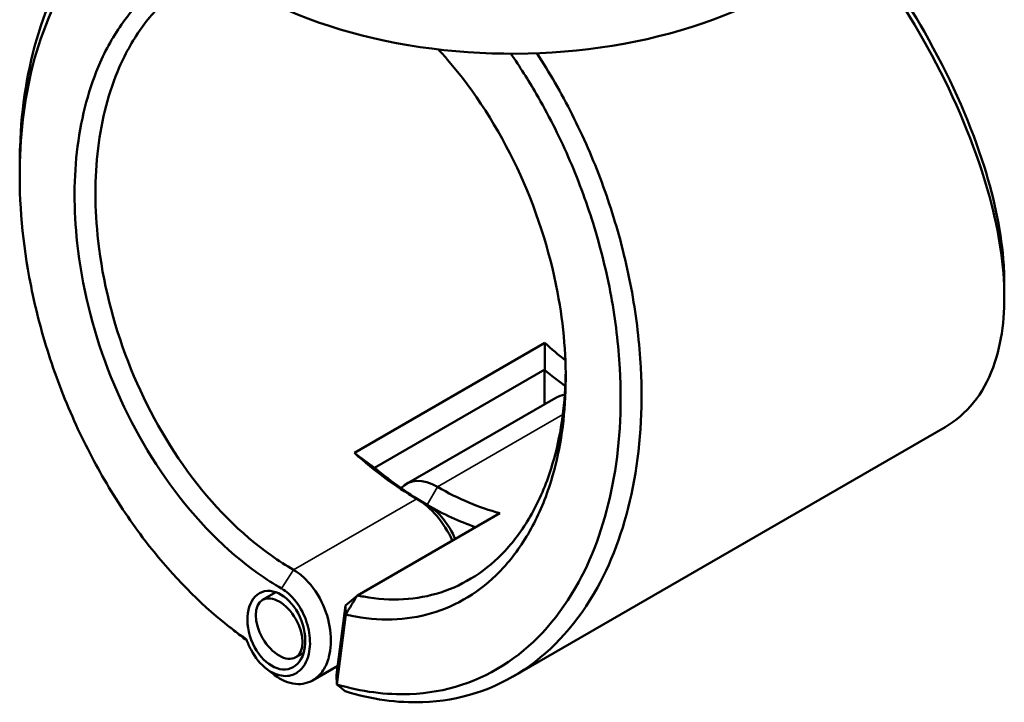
# Model space of a CAD drawing. Header units: millimetres. Extents: x 0 to 926, y 0 to 961.
# Tile 13 of 16: x 661 to 796, y 718 to 812. Entities that reach past the tile are written whole.
import ezdxf

# ---------------------------------------------------------------- set-up
doc = ezdxf.new("R2010")
doc.units = ezdxf.units.MM
doc.layers.add('Visible (ANSI)', color=7, linetype='Continuous', lineweight=50)
doc.layers.add('Visible Narrow (ANSI)', color=7, linetype='Continuous', lineweight=35)

msp = doc.modelspace()

# ---------------------------------------------------------------- linework, layer by layer
at = {"layer": 'Visible (ANSI)'}
for p, q in [((732.586, 767.701), (706.494, 752.637)), ((709.243, 750.605), (732.577, 764.077)), ((732.542, 759.31), (732.542, 764.016)), ((734.085, 760.201), (713.65, 748.402)), ((787.424, 756.18), (728.25, 722.015)), ((706.897, 733.13), (726.417, 744.4)), ((695.731, 733.554), (693.913, 732.504)), ((705.263, 731.732), (706.897, 733.13)), ((705.263, 731.732), (704.052, 722.225)), ((705.297, 730.496), (705.263, 731.732)), ((704.079, 720.936), (705.297, 730.496)), ((699.55, 725.274), (698.453, 724.64)), ((704.209, 723.461), (700.774, 721.477)), ((704.052, 722.225), (704.079, 720.936))]:
    msp.add_line(p, q, dxfattribs=at)
for centre, major_axis, start_param, end_param in [((728.087, 836.778), (51, 0), 3.0796893, 6.236566), ((741.133, 798.158), (-22.5, 38.971), 2.0842331, 2.1751353), ((739.719, 797.342), (23.5, -40.703), 5.2801148, 5.3671546), ((738.305, 752.892), (-4.22, 7.309), 6.0220012, 6.2831853), ((715.041, 783.094), (22.5, -38.971), 5.2258258, 5.4977871), ((716.455, 783.91), (-23.5, 40.703), 2.1385222, 2.3561945), ((717.87, 741.093), (-4.22, 7.309), 5.4977871, 6.4769284), ((717.87, 784.727), (-22.5, 38.971), 2.3561945, 2.6281558), ((715.041, 739.46), (4.22, -7.309), 1.4029495, 2.3561945), ((716.455, 740.277), (-3.22, 5.577), 4.4916592, 5.4977871), ((716.455, 783.91), (23.5, -40.703), 5.4977871, 5.6986981)]:
    msp.add_ellipse(centre, major_axis=major_axis, ratio=0.5773503, start_param=start_param, end_param=end_param, dxfattribs=at)
for centre, major_axis, ratio in [((695.801, 728.352), (1.972, -5.222), 0.6591126), ((696.183, 728.572), (2.27, -3.932), 0.5773503)]:
    msp.add_ellipse(centre, major_axis=major_axis, ratio=ratio, dxfattribs=at)
for points, knots in [([(678.242, 830.549), (675.531, 828.99), (673.052, 826.929), (667.558, 820.591), (664.947, 815.72), (661.728, 805.373), (660.873, 800.105), (660.677, 794.559), (660.647, 793.715), (660.632, 792.864), (660.633, 792.008)], [0.7804091, 0.7804091, 0.7804091, 0.7804091, 1.0154019, 1.0154019, 1.37379006, 1.37379006, 1.67746339, 1.67746339, 1.67746339, 1.72367387, 1.72367387, 1.72367387, 1.72367387]), ([(691.711, 727.069), (690.548, 727.883), (689.398, 728.759), (684.553, 732.753), (681.028, 736.443), (675.953, 743.066), (674.186, 745.685), (670.931, 751.178), (669.442, 754.053), (666.695, 760.174), (665.46, 763.433), (663.392, 770.043), (662.56, 773.396), (660.899, 782.397), (660.474, 788.032), (660.685, 793.39), (660.897, 798.748), (661.746, 803.827), (664.902, 813.789), (667.446, 818.466), (673.11, 824.92), (675.945, 827.123), (679.06, 828.668)], [-3.05148, -3.05148, -3.05148, -3.05148, -2.964022, -2.964022, -2.6775194, -2.6775194, -2.5089885, -2.5089885, -2.3404576, -2.3404576, -2.1607971, -2.1607971, -1.9811367, -1.9811367, -1.6774634, -1.6774634, -1.6774634, -1.3737901, -1.3737901, -1.0154019, -1.0154019, -0.7429813, -0.7429813, -0.7429813, -0.7429813]), ([(774.32, 824.348), (778.046, 819.584), (781.441, 814.525), (787.795, 803.326), (790.554, 797.164), (794.069, 786.332), (795.067, 781.58), (795.409, 777.26), (795.75, 772.94), (795.434, 769.054), (793.912, 763.836), (793.124, 762.108), (791.129, 759.13), (789.922, 757.879), (788.17, 756.634), (787.803, 756.398), (787.424, 756.18)], [-2.462032, -2.462032, -2.462032, -2.462032, -2.1597208, -2.1597208, -1.8014476, -1.8014476, -1.4977294, -1.4977294, -1.4977294, -1.1940112, -1.1940112, -1.0143978, -1.0143978, -0.8347845, -0.8347845, -0.7891624, -0.7891624, -0.7891624, -0.7891624]), ([(795.542, 775.825), (795.542, 776.926), (795.494, 778.064), (795.396, 779.233), (795.044, 783.427), (794.056, 788.033), (790.616, 798.51), (787.93, 804.459), (781.732, 815.318), (778.397, 820.252), (774.743, 824.886)], [1.4130481, 1.4130481, 1.4130481, 1.4130481, 1.4977294, 1.4977294, 1.4977294, 1.8014476, 1.8014476, 2.1597208, 2.1597208, 2.4662781, 2.4662781, 2.4662781, 2.4662781]), ([(686.08, 820.081), (683.675, 819.313), (681.425, 818.108), (677.801, 815.232), (676.342, 813.716), (673.748, 810.241), (672.614, 808.282), (670.148, 802.719), (669.1, 798.827), (668.567, 794.637), (668.033, 790.447), (668.014, 785.961), (669.133, 775.634), (670.571, 769.741), (674.896, 758.455), (677.793, 753.071), (684.788, 743.419), (688.936, 739.224), (694.377, 735.361), (695.447, 734.672), (696.527, 734.049)], [-2.4983333, -2.4983333, -2.4983333, -2.4983333, -2.2558929, -2.2558929, -2.0652236, -2.0652236, -1.8745543, -1.8745543, -1.5707963, -1.5707963, -1.5707963, -1.2670383, -1.2670383, -0.8856997, -0.8856997, -0.5009853, -0.5009853, -0.0973674, -0.0973674, 0, 0, 0, 0]), ([(698.163, 736.607), (697.137, 737.199), (696.12, 737.853), (690.949, 741.52), (687.005, 745.496), (680.337, 754.659), (677.565, 759.775), (673.407, 770.526), (672.01, 776.151), (670.894, 786.038), (670.889, 790.342), (671.378, 794.37), (671.867, 798.399), (672.85, 802.15), (675.185, 807.524), (676.262, 809.419), (678.733, 812.786), (680.126, 814.257), (683.476, 816.959), (685.49, 818.085), (687.642, 818.841)], [0, 0, 0, 0, 0.0973674, 0.0973674, 0.5009853, 0.5009853, 0.8856997, 0.8856997, 1.2670383, 1.2670383, 1.5707963, 1.5707963, 1.5707963, 1.8745543, 1.8745543, 2.0652236, 2.0652236, 2.2558929, 2.2558929, 2.4836819, 2.4836819, 2.4836819, 2.4836819]), ([(727.921, 807.334), (729.145, 805.569), (730.311, 803.733), (733.015, 799.077), (734.479, 796.192), (737.085, 790.251), (738.228, 787.197), (740.222, 780.805), (741.05, 777.462), (742.279, 770.79), (742.679, 767.461), (743.164, 758.65), (742.832, 753.283), (741.879, 748.335), (740.926, 743.388), (739.352, 738.862), (734.716, 730.352), (731.435, 726.623), (723.594, 721.295), (718.991, 719.791), (710.85, 719.476), (707.476, 719.925), (704.079, 720.936)], [-2.6116042, -2.6116042, -2.6116042, -2.6116042, -2.4961719, -2.4961719, -2.3279463, -2.3279463, -2.1597208, -2.1597208, -1.9805842, -1.9805842, -1.8014476, -1.8014476, -1.4977294, -1.4977294, -1.4977294, -1.1940112, -1.1940112, -0.8347845, -0.8347845, -0.4610233, -0.4610233, -0.2129992, -0.2129992, -0.2129992, -0.2129992]), ([(705.242, 719.981), (708.839, 718.873), (712.415, 718.372), (720.902, 718.674), (725.655, 720.2), (733.767, 725.644), (737.171, 729.463), (741.998, 738.203), (743.646, 742.858), (744.654, 747.957), (745.661, 753.055), (746.027, 758.595), (745.559, 767.706), (745.157, 771.151), (743.907, 778.063), (743.059, 781.53), (741.008, 788.163), (739.83, 791.336), (737.137, 797.51), (735.622, 800.512), (733.169, 804.754), (732.344, 806.093), (731.489, 807.399)], [0.2061334, 0.2061334, 0.2061334, 0.2061334, 0.4610233, 0.4610233, 0.8347845, 0.8347845, 1.1940112, 1.1940112, 1.4977294, 1.4977294, 1.4977294, 1.8014476, 1.8014476, 1.9805842, 1.9805842, 2.1597208, 2.1597208, 2.3279463, 2.3279463, 2.4961719, 2.4961719, 2.576298, 2.576298, 2.576298, 2.576298]), ([(705.297, 730.496), (705.753, 730.39), (706.208, 730.295), (710.518, 729.52), (714.274, 729.746), (721.169, 732.017), (724.301, 734.078), (728.339, 738.489), (729.609, 740.278), (731.799, 744.258), (732.718, 746.45), (734.602, 752.549), (735.27, 756.704), (735.418, 761.083), (735.567, 765.461), (735.196, 770.06), (733.226, 780.468), (731.332, 786.281), (726.2, 797.161), (722.951, 802.217), (718.852, 806.982), (718.433, 807.453), (718.01, 807.914)], [-2.8802454, -2.8802454, -2.8802454, -2.8802454, -2.8394011, -2.8394011, -2.4921111, -2.4921111, -2.1418878, -2.1418878, -1.9511775, -1.9511775, -1.7604673, -1.7604673, -1.4570397, -1.4570397, -1.4570397, -1.1536121, -1.1536121, -0.7724267, -0.7724267, -0.3881385, -0.3881385, -0.3450386, -0.3450386, -0.3450386, -0.3450386]), ([(735.446, 763.675), (735.44, 763.194), (735.428, 762.715), (735.409, 762.238), (735.245, 758.049), (734.582, 754.081), (732.743, 748.272), (731.851, 746.188), (729.733, 742.408), (728.509, 740.713), (724.627, 736.541), (721.627, 734.601), (715.042, 732.478), (711.464, 732.28), (707.497, 733.004), (707.197, 733.064), (706.897, 733.13)], [1.4225451, 1.4225451, 1.4225451, 1.4225451, 1.4570397, 1.4570397, 1.4570397, 1.7604673, 1.7604673, 1.9511775, 1.9511775, 2.1418878, 2.1418878, 2.4921111, 2.4921111, 2.8394011, 2.8394011, 2.8677245, 2.8677245, 2.8677245, 2.8677245]), ([(695.349, 722.358), (695.411, 722.309), (695.473, 722.261), (696.469, 721.515), (697.468, 721.093), (699.35, 720.9), (700.233, 721.108), (701.449, 721.917), (701.864, 722.34), (702.206, 722.861), (702.548, 723.381), (702.817, 723.998), (703.29, 725.789), (703.354, 727.079), (702.997, 729.699), (702.593, 731.024), (701.341, 733.579), (700.452, 734.781), (699.036, 736.037), (698.603, 736.352), (698.163, 736.607)], [-3.3042487, -3.3042487, -3.3042487, -3.3042487, -3.270659, -3.270659, -2.7691427, -2.7691427, -2.2850436, -2.2850436, -1.9824816, -1.9824816, -1.9824816, -1.6799197, -1.6799197, -1.1958206, -1.1958206, -0.728748, -0.728748, -0.2133498, -0.2133498, 0, 0, 0, 0]), ([(696.527, 734.049), (696.849, 733.863), (697.166, 733.634), (698.207, 732.721), (698.868, 731.85), (699.824, 729.967), (700.147, 728.978), (700.464, 726.986), (700.445, 725.986), (700.125, 724.571), (699.932, 724.078), (699.68, 723.657), (699.428, 723.236), (699.116, 722.888), (698.188, 722.213), (697.501, 722.027), (696.025, 722.153), (695.234, 722.482), (693.667, 723.665), (692.908, 724.579), (692.092, 726.097), (691.882, 726.577), (691.711, 727.069)], [0, 0, 0, 0, 0.2133498, 0.2133498, 0.728748, 0.728748, 1.1958206, 1.1958206, 1.6799197, 1.6799197, 1.9824816, 1.9824816, 1.9824816, 2.2850436, 2.2850436, 2.7691427, 2.7691427, 3.270659, 3.270659, 3.8358654, 3.8358654, 4.0759765, 4.0759765, 4.0759765, 4.0759765]), ([(705.297, 730.496), (705.564, 730.935), (705.83, 731.374), (706.363, 732.252), (706.63, 732.691), (706.897, 733.13)], [-0.30879126, -0.30879126, -0.30879126, -0.30879126, -0.15445746, -0.15445746, 0, 0, 0, 0]), ([(705.242, 719.981), (705.048, 720.14), (704.854, 720.299), (704.467, 720.617), (704.273, 720.777), (704.079, 720.936)], [-0.26328472, -0.26328472, -0.26328472, -0.26328472, -0.13166724, -0.13166724, 0, 0, 0, 0])]:
    msp.add_open_spline(points, degree=3, knots=knots, dxfattribs=at)
for points in [[(660.632, 790.709), (660.632, 791.142), (660.632, 791.575), (660.632, 792.008)], [(795.542, 775.824), (795.542, 775.209), (795.542, 774.593), (795.542, 773.978)], [(732.586, 767.701), (732.599, 766.492), (732.595, 765.282), (732.577, 764.077)], [(706.494, 752.637), (707.402, 751.944), (708.321, 751.267), (709.243, 750.605)], [(690.025, 728.282), (689.7, 728.54), (689.375, 728.799), (689.049, 729.058)], [(690.025, 728.282), (690.596, 727.828), (691.17, 727.388), (691.748, 726.963)], [(695.349, 722.358), (695.024, 722.617), (694.699, 722.876), (694.373, 723.135)]]:
    msp.add_open_spline(points, degree=3, dxfattribs=at)
for points, weights in [([(732.577, 764.077), (732.559, 764.046), (732.542, 764.016)], [1.26304348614, 1.26299856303, 1.26295327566]), ([(709.278, 750.584), (709.261, 750.595), (709.243, 750.605)], [1.26295327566, 1.26299856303, 1.26304348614])]:
    msp.add_rational_spline(points, weights, degree=2, dxfattribs=at)
at = {"layer": 'Visible Narrow (ANSI)'}
for p, q in [((717.87, 747.984), (735.052, 757.905)), ((716.455, 745.535), (717.87, 747.984)), ((715.041, 746.351), (698.163, 736.607)), ((716.455, 745.535), (715.041, 746.351)), ((696.527, 734.049), (698.163, 736.607))]:
    msp.add_line(p, q, dxfattribs=at)

doc.saveas('drawing.dxf')
